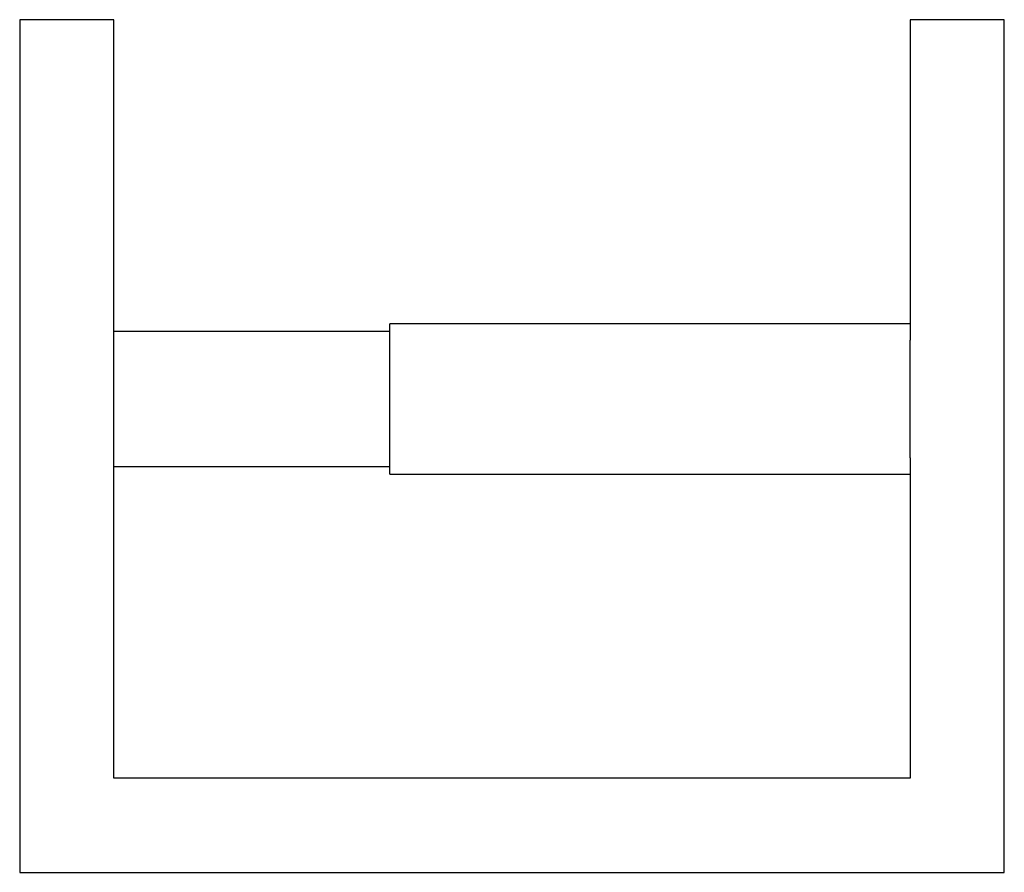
# Model space of a CAD drawing. Header units: millimetres. Extents: x 921.763 to 921.92, y 222.003 to 222.139.
import ezdxf

# ---------------------------------------------------------------- set-up
doc = ezdxf.new("R2010")
doc.units = ezdxf.units.MM
doc.layers.add('SANINDUSA', color=3, linetype='Continuous')

msp = doc.modelspace()

# ---------------------------------------------------------------- linework, layer by layer
at = {"layer": 'SANINDUSA'}
for p, q in [((921.77797, 222.13904), (921.76297, 222.13904)), ((921.76297, 222.13904), (921.76297, 222.00304)), ((921.77797, 222.08625), (921.77797, 222.13904)), ((921.91997, 222.13904), (921.90497, 222.13904)), ((921.90497, 222.13904), (921.90497, 222.08791)), ((921.91997, 222.00304), (921.91997, 222.13904)), ((921.82197, 222.08929), (921.77797, 222.08929)), ((921.90497, 222.09054), (921.82197, 222.09054)), ((921.82197, 222.06654), (921.82197, 222.09054)), ((921.90497, 222.06918), (921.90497, 222.08791)), ((921.77797, 222.07084), (921.77797, 222.08625)), ((921.77797, 222.01804), (921.77797, 222.07084)), ((921.90497, 222.06918), (921.90497, 222.01804)), ((921.77797, 222.06779), (921.82197, 222.06779)), ((921.82197, 222.06654), (921.90497, 222.06654)), ((921.90497, 222.01804), (921.77797, 222.01804)), ((921.76297, 222.00304), (921.91997, 222.00304))]:
    msp.add_line(p, q, dxfattribs=at)

doc.saveas('drawing.dxf')
